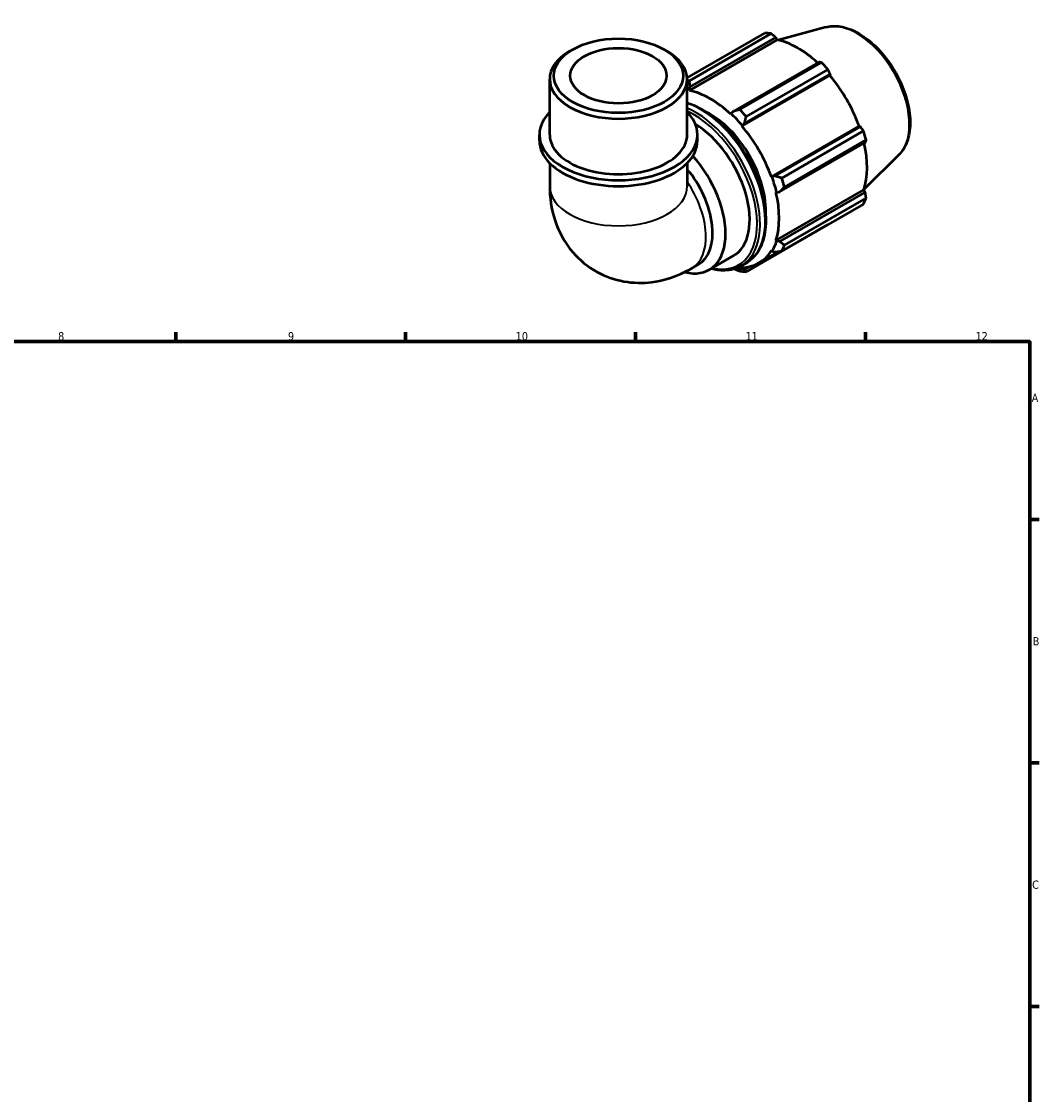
# Model space of a CAD drawing. Header units: millimetres. Extents: x 0 to 931, y 0 to 900.
# Tile 5 of 5: x 514 to 824, y 344 to 672. Entities that reach past the tile are written whole.
import ezdxf

# ---------------------------------------------------------------- set-up
doc = ezdxf.new("R2010")
doc.units = ezdxf.units.MM
for name, color, linetype, lineweight in [('Border (ISO)', 7, 'Continuous', 70), ('Visible (ISO)', 7, 'Continuous', 50), ('Visible Narrow (ISO)', 7, 'Continuous', 35)]:
    doc.layers.add(name, color=color, linetype=linetype, lineweight=lineweight)
doc.styles.add('Note Text (ISO)', font='tahoma.ttf')

# ---------------------------------------------------------------- blocks, each defined once
blk = doc.blocks.new('Borders Default Border')
at = {"layer": 'Border (ISO)'}
for p, q in [((560.67, 574), (560.67, 576.9)), ((630.75, 574), (630.75, 576.9)), ((700.83, 574), (700.83, 576.9)), ((770.92, 574), (770.92, 576.9)), ((821, 519.75), (823.9, 519.75)), ((821, 445.5), (823.9, 445.5)), ((821, 371.25), (823.9, 371.25))]:
    blk.add_line(p, q, dxfattribs=at)
at = {"layer": 'Border (ISO)', "flags": 128}
blk.add_lwpolyline([(20, 20), (20, 574), (821, 574), (821, 20), (20, 20)], dxfattribs=at)
at = {"layer": 'Border (ISO)', "color": 232, "true_color": 0xca0064, "char_height": 2.5, "attachment_point": 7, "style": 'Note Text (ISO)'}
for s, insert in [('8', (524.81, 574.34)), ('9', (594.88, 574.35)), ('10', (664.29, 574.35)), ('11', (734.37, 574.4)), ('12', (804.46, 574.4)), ('A', (821.59, 555.62)), ('B', (821.89, 481.37)), ('C', (821.73, 407.08))]:
    blk.add_mtext(s, dxfattribs=dict(at, insert=insert))

msp = doc.modelspace()

# ---------------------------------------------------------------- linework, layer by layer
at = {"layer": 'Visible (ISO)'}
for p, q in [((716.556, 654.491), (740.196, 668.104)), ((742.171, 667.913), (717.255, 653.564)), ((758.784, 669.9), (744.29, 665.969)), ((717.231, 650.602), (744.02, 666.029)), ((717.48, 651.729), (743.595, 666.768)), ((743.595, 666.768), (744.02, 666.029)), ((681.632, 663.07), (680.74, 662.552)), ((709.596, 663.07), (710.489, 662.552)), ((756.659, 659.245), (730.544, 644.206)), ((732.579, 644.74), (757.495, 659.088)), ((733.276, 639.74), (760.064, 655.166)), ((734.042, 640.516), (760.157, 655.555)), ((759.47, 657.005), (734.554, 642.657)), ((760.157, 655.555), (760.064, 655.166)), ((674.659, 637.094), (674.659, 654.052)), ((716.569, 637.094), (716.569, 654.052)), ((717.163, 650.891), (717.48, 651.729)), ((717.231, 650.602), (717.163, 650.891)), ((729.955, 643.525), (729.887, 643.314)), ((730.544, 644.206), (729.955, 643.525)), ((733.276, 639.74), (733.381, 639.912)), ((733.381, 639.912), (734.042, 640.516)), ((742.225, 624.24), (769.013, 639.666)), ((769.395, 639.555), (743.28, 624.516)), ((745.389, 623.889), (770.305, 638.237)), ((769.013, 639.666), (769.395, 639.555)), ((671.516, 635.295), (671.516, 637.094)), ((719.713, 635.295), (719.713, 637.094)), ((771.124, 635.482), (746.208, 621.134)), ((744.729, 619.637), (770.844, 634.676)), ((674.659, 628.442), (674.659, 621.367)), ((716.569, 628.442), (716.569, 621.367)), ((781.151, 631.058), (770.477, 620.496)), ((742.426, 624.245), (742.225, 624.24)), ((743.28, 624.516), (742.426, 624.245)), ((743.629, 604.881), (770.417, 620.307)), ((743.629, 619.513), (743.845, 619.468)), ((743.845, 619.468), (744.729, 619.637)), ((770.844, 619.571), (744.729, 604.533)), ((770.417, 620.307), (770.844, 619.571)), ((770.305, 615.953), (745.389, 601.604)), ((746.208, 603.417), (771.124, 617.765)), ((734.554, 595.316), (759.47, 609.665)), ((743.845, 604.678), (743.629, 604.881)), ((744.729, 604.533), (743.845, 604.678)), ((723.28, 595.898), (730.633, 600.133)), ((738.41, 597.965), (744.527, 601.487)), ((742.225, 601.771), (742.426, 601.535)), ((742.426, 601.535), (743.28, 601.322)), ((717.926, 596.329), (719.953, 597.497)), ((733.002, 597.066), (734.548, 597.956)), ((733.381, 596.285), (733.276, 596.578)), ((734.042, 595.962), (733.381, 596.285)), ((735.623, 596.872), (734.042, 595.962))]:
    msp.add_line(p, q, dxfattribs=at)
for centre, major_axis, ratio, start_param, end_param in [((749.833, 638.884), (-15.969, 27.731), 0.5780931, 5.8451561, 5.9396837), ((750.347, 639.181), (14.851, -25.79), 0.5780931, 2.0696433, 2.6635608), ((695.614, 654.052), (-20.955, 0), 0.5758617, 5.5016397, 10.2063236), ((749.833, 638.884), (15.969, -27.731), 0.5780931, 1.9181653, 2.0126929), ((750.347, 639.181), (14.851, -25.79), 0.5780931, 1.2672974, 1.8781627), ((724.917, 624.536), (-15.969, 27.731), 0.5780931, 5.8451561, 5.8775581), ((723.559, 623.754), (15.011, -26.067), 0.5780931, 2.6635608, 2.6929796), ((723.559, 623.754), (-14.851, 25.79), 0.5780931, 5.1942882, 5.8051535), ((724.917, 624.536), (-15.969, 27.731), 0.5780931, 5.059758, 5.1542856), ((695.614, 637.094), (-24.098, 0), 0.5758617, 5.7667102, 9.9412531), ((723.559, 623.754), (11.977, -20.798), 0.5780931, 0.713795, 2.4277977), ((723.559, 623.754), (15.011, -26.067), 0.5780931, 1.8781627, 2.0526956), ((718.657, 620.931), (11.977, -20.798), 0.5780931, 0, 2.3347804), ((723.559, 623.754), (-14.851, 25.79), 0.5780931, 4.4088901, 5.0197553), ((749.833, 638.884), (15.969, -27.731), 0.5780931, 1.1327672, 1.2272947), ((695.614, 635.295), (-24.098, 0), 0.5758617, 0, 3.1415927), ((695.614, 637.094), (-20.955, 0), 0.5758617, 0, 3.1415927), ((750.347, 639.181), (14.851, -25.79), 0.5780931, 0.4818993, 1.0759774), ((711.303, 616.696), (11.977, -20.798), 0.5780931, 5.7670564, 8.218022), ((709.496, 615.656), (10.457, -18.159), 0.5780931, 0, 1.8604718), ((723.559, 623.754), (15.011, -26.067), 0.5780931, 1.0927645, 1.2672974), ((724.917, 624.536), (-15.969, 27.731), 0.5780931, 4.2743598, 4.3688874), ((723.559, 623.754), (-14.851, 25.79), 0.5780931, 3.6234919, 4.2343571), ((749.833, 638.884), (15.969, -27.731), 0.5780931, 0.347369, 0.4418966), ((723.559, 623.754), (15.011, -26.067), 0.5780931, 0.3073663, 0.4818993), ((724.917, 624.536), (15.969, -27.731), 0.5780931, 0.347369, 0.4418966), ((723.559, 623.754), (14.851, -25.79), 0.5780931, 5.9796864, 6.5905516), ((723.559, 623.754), (15.011, -26.067), 0.5780931, 5.8827972, 5.9796864), ((724.917, 624.536), (15.969, -27.731), 0.5780931, 5.8451561, 5.9396837)]:
    msp.add_ellipse(centre, major_axis=major_axis, ratio=ratio, start_param=start_param, end_param=end_param, dxfattribs=at)
for major_axis in [(19.698, 0), (14.668, 0)]:
    msp.add_ellipse((695.614, 655.08), major_axis=major_axis, ratio=0.5758617, dxfattribs=at)
for points, weights in [([(743.595, 666.768), (742.9, 667.33), (742.171, 667.913)], [1.00206317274, 1.00143988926, 1]), ([(757.495, 659.088), (757.071, 659.17), (756.659, 659.245)], [1, 1.00143988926, 1.00206317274]), ([(760.157, 655.555), (759.823, 656.267), (759.47, 657.005)], [1.00206317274, 1.00143988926, 1]), ([(717.48, 651.729), (717.361, 652.623), (717.255, 653.564)], [1.00693231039, 1.01329853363, 1.01887259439]), ([(732.579, 644.74), (731.532, 644.463), (730.544, 644.206)], [1.01887259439, 1.01329853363, 1.00693231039]), ([(734.042, 640.516), (734.284, 641.559), (734.554, 642.657)], [1.00693231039, 1.01329853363, 1.01887259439]), ([(770.305, 638.237), (769.844, 638.911), (769.395, 639.555)], [1, 1.00143988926, 1.00206317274]), ([(770.844, 634.676), (770.984, 635.072), (771.124, 635.482)], [1.00206317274, 1.00143988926, 1]), ([(745.389, 623.889), (744.304, 624.204), (743.28, 624.516)], [1.01887259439, 1.01329853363, 1.00693231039]), ([(744.729, 619.637), (745.444, 620.365), (746.208, 621.134)], [1.00693231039, 1.01329853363, 1.01887259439]), ([(771.124, 617.765), (770.984, 618.688), (770.844, 619.571)], [1, 1.00143988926, 1.00206317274]), ([(759.47, 609.665), (759.488, 609.699), (759.506, 609.733)], [1, 1.00007256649, 1.00014305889]), ([(746.208, 603.417), (745.444, 603.981), (744.729, 604.533)], [1.01887259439, 1.01329853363, 1.00693231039]), ([(743.28, 601.322), (744.304, 601.455), (745.389, 601.604)], [1.00693231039, 1.01329853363, 1.01887259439]), ([(730.895, 596.162), (731.716, 595.837), (732.579, 595.508)], [1.00914523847, 1.01427802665, 1.01887259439]), ([(734.554, 595.316), (734.284, 595.64), (734.042, 595.962)], [1.01887259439, 1.01329853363, 1.00693231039])]:
    msp.add_rational_spline(points, weights, degree=2, dxfattribs=at)
for points, knots in [([(758.784, 669.9), (760.188, 670.281), (761.706, 670.329), (764.955, 669.802), (766.696, 669.166), (770.199, 667.252), (771.959, 665.946), (775.275, 662.824), (776.83, 661.009), (779.588, 657.06), (780.792, 654.928), (782.738, 650.549), (783.48, 648.302), (784.422, 643.896), (784.62, 641.737), (784.419, 637.717), (784.019, 635.852), (782.762, 633.017), (782.042, 631.939), (781.151, 631.058)], [5.6508865, 5.6508865, 5.6508865, 5.6508865, 5.9396218, 5.9396218, 6.2578392, 6.2578392, 6.5894607, 6.5894607, 6.9204191, 6.9204191, 7.2497497, 7.2497497, 7.579163, 7.579163, 7.9102965, 7.9102965, 8.2416217, 8.2416217, 8.4901479, 8.4901479, 8.4901479, 8.4901479]), ([(716.569, 646.836), (716.972, 646.711), (717.377, 646.569), (719.894, 645.595), (722.043, 644.357), (726.219, 641.168), (728.245, 639.216), (731.969, 634.803), (733.667, 632.344), (736.567, 627.165), (737.77, 624.446), (739.561, 619.015), (740.148, 616.304), (740.642, 611.156), (740.547, 608.719), (739.665, 604.374), (738.879, 602.462), (736.889, 599.68), (735.801, 598.678), (734.548, 597.956)], [6.0589507, 6.0589507, 6.0589507, 6.0589507, 6.1211348, 6.1211348, 6.4442603, 6.4442603, 6.768043, 6.768043, 7.0911746, 7.0911746, 7.4140542, 7.4140542, 7.7372565, 7.7372565, 8.0611025, 8.0611025, 8.3837738, 8.3837738, 8.6413135, 8.6413135, 8.6413135, 8.6413135]), ([(674.659, 621.367), (674.659, 618.034), (675.089, 614.495), (677.41, 607.573), (679.154, 604.205), (683.766, 598.884), (686.261, 596.82), (691.637, 593.848), (694.454, 592.876), (700.203, 591.829), (703.112, 591.819), (709.054, 592.565), (711.976, 593.477), (715.758, 595.15), (716.868, 595.72), (717.926, 596.329)], [3.1415927, 3.1415927, 3.1415927, 3.1415927, 3.4557519, 3.4557519, 3.7308719, 3.7308719, 3.9390517, 3.9390517, 4.132108, 4.132108, 4.3410756, 4.3410756, 4.5974913, 4.5974913, 4.712389, 4.712389, 4.712389, 4.712389]), ([(733.002, 597.066), (731.514, 596.209), (729.798, 595.753), (726.649, 595.683), (725.277, 595.862), (723.873, 596.24)], [2.3581282, 2.3581282, 2.3581282, 2.3581282, 2.66427512, 2.66427512, 2.88234484, 2.88234484, 2.88234484, 2.88234484])]:
    msp.add_open_spline(points, degree=3, knots=knots, dxfattribs=at)
at = {"layer": 'Visible Narrow (ISO)'}
for centre, major_axis, ratio, start_param, end_param in [((768.257, 649.494), (-11.313, 19.645), 0.5780931, 3.2927583, 6.1320197), ((720.655, 622.082), (13.893, -24.126), 0.5780931, 0, 2.5672088), ((719.109, 621.192), (13.893, -24.126), 0.5780931, 0, 2.4875054), ((718.657, 620.931), (13.574, -23.571), 0.5780931, 5.793228, 8.7500505), ((707.468, 614.488), (10.457, -18.159), 0.5780931, 0, 1.6967392), ((695.614, 621.367), (20.955, 0), 0.5758617, 3.1415927, 6.2831853)]:
    msp.add_ellipse(centre, major_axis=major_axis, ratio=ratio, start_param=start_param, end_param=end_param, dxfattribs=at)

# ---------------------------------------------------------------- block references
msp.add_blockref('Borders Default Border', (0, 0))

doc.saveas('drawing.dxf')
